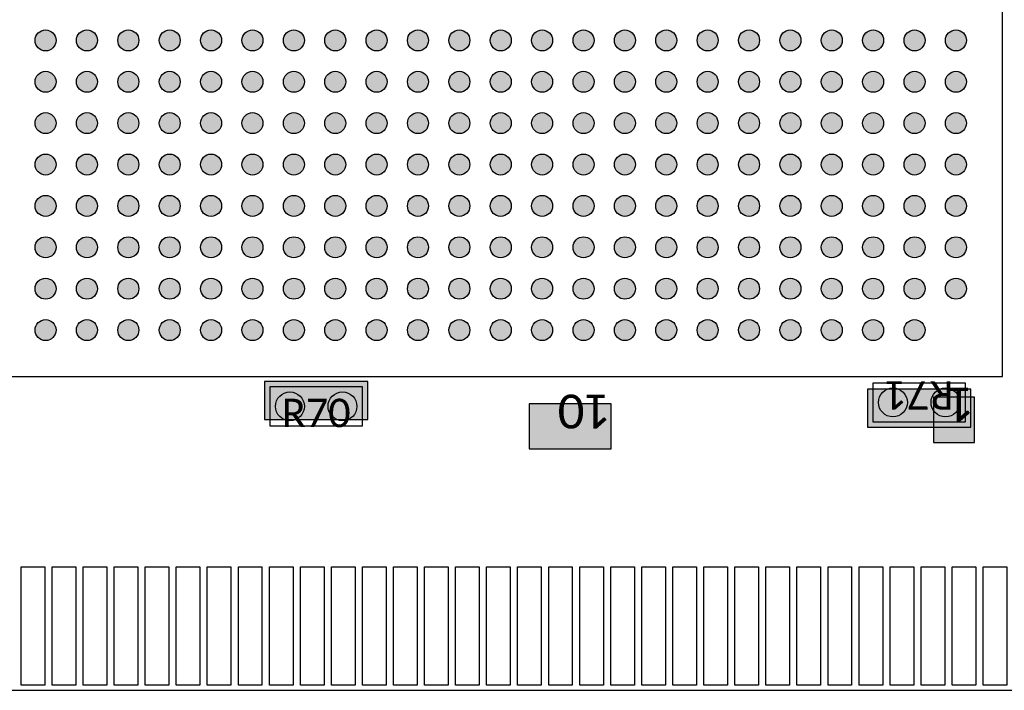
# Model space of a CAD drawing. Extents: x 39 to 117.4, y 137.3 to 200.1.
# Tile 4 of 11: x 77.5 to 96.5, y 137.4 to 150.4. Entities that reach past the tile are written whole.
import ezdxf

# ---------------------------------------------------------------- set-up
doc = ezdxf.new("R2010")
doc.units = 0
doc.header["$MEASUREMENT"] = 0
doc.layers.add('CAD_DRAWING', color=7, linetype='CONTINUOUS')
doc.styles.get("Standard").update_dxf_attribs({"font": 'txt.shx'})

msp = doc.modelspace()

# ---------------------------------------------------------------- hatches: boundary and pattern name
at = {"layer": 'CAD_DRAWING'}
h = msp.add_hatch(color=254, dxfattribs=at)
edge = h.paths.add_edge_path()
edge.add_arc((77.995, 149.99), 0.203, 0, 360)
h = msp.add_hatch(color=254, dxfattribs=at)
edge = h.paths.add_edge_path()
edge.add_arc((78.795, 149.99), 0.203, 0, 360)
h = msp.add_hatch(color=254, dxfattribs=at)
edge = h.paths.add_edge_path()
edge.add_arc((79.595, 149.99), 0.203, 0, 360)
h = msp.add_hatch(color=254, dxfattribs=at)
edge = h.paths.add_edge_path()
edge.add_arc((80.395, 149.99), 0.203, 0, 360)
h = msp.add_hatch(color=254, dxfattribs=at)
edge = h.paths.add_edge_path()
edge.add_arc((81.195, 149.99), 0.203, 0, 360)
h = msp.add_hatch(color=254, dxfattribs=at)
edge = h.paths.add_edge_path()
edge.add_arc((81.995, 149.99), 0.203, 0, 360)
h = msp.add_hatch(color=254, dxfattribs=at)
edge = h.paths.add_edge_path()
edge.add_arc((82.795, 149.99), 0.203, 0, 360)
h = msp.add_hatch(color=254, dxfattribs=at)
edge = h.paths.add_edge_path()
edge.add_arc((83.595, 149.99), 0.203, 0, 360)
h = msp.add_hatch(color=254, dxfattribs=at)
edge = h.paths.add_edge_path()
edge.add_arc((84.395, 149.99), 0.203, 0, 360)
h = msp.add_hatch(color=254, dxfattribs=at)
edge = h.paths.add_edge_path()
edge.add_arc((85.195, 149.99), 0.203, 0, 360)
h = msp.add_hatch(color=254, dxfattribs=at)
edge = h.paths.add_edge_path()
edge.add_arc((85.995, 149.99), 0.203, 0, 360)
h = msp.add_hatch(color=254, dxfattribs=at)
edge = h.paths.add_edge_path()
edge.add_arc((86.795, 149.99), 0.203, 0, 360)
h = msp.add_hatch(color=254, dxfattribs=at)
edge = h.paths.add_edge_path()
edge.add_arc((87.595, 149.99), 0.203, 0, 360)
h = msp.add_hatch(color=254, dxfattribs=at)
edge = h.paths.add_edge_path()
edge.add_arc((88.395, 149.99), 0.203, 0, 360)
h = msp.add_hatch(color=254, dxfattribs=at)
edge = h.paths.add_edge_path()
edge.add_arc((89.195, 149.99), 0.203, 0, 360)
h = msp.add_hatch(color=254, dxfattribs=at)
edge = h.paths.add_edge_path()
edge.add_arc((89.995, 149.99), 0.203, 0, 360)
h = msp.add_hatch(color=254, dxfattribs=at)
edge = h.paths.add_edge_path()
edge.add_arc((90.795, 149.99), 0.203, 0, 360)
h = msp.add_hatch(color=254, dxfattribs=at)
edge = h.paths.add_edge_path()
edge.add_arc((91.595, 149.99), 0.203, 0, 360)
h = msp.add_hatch(color=254, dxfattribs=at)
edge = h.paths.add_edge_path()
edge.add_arc((92.395, 149.99), 0.203, 0, 360)
h = msp.add_hatch(color=254, dxfattribs=at)
edge = h.paths.add_edge_path()
edge.add_arc((93.195, 149.99), 0.203, 0, 360)
h = msp.add_hatch(color=254, dxfattribs=at)
edge = h.paths.add_edge_path()
edge.add_arc((93.995, 149.99), 0.203, 0, 360)
h = msp.add_hatch(color=254, dxfattribs=at)
edge = h.paths.add_edge_path()
edge.add_arc((94.795, 149.99), 0.203, 0, 360)
h = msp.add_hatch(color=254, dxfattribs=at)
edge = h.paths.add_edge_path()
edge.add_arc((95.595, 149.99), 0.203, 0, 360)
h = msp.add_hatch(color=254, dxfattribs=at)
edge = h.paths.add_edge_path()
edge.add_arc((77.995, 149.19), 0.203, 0, 360)
h = msp.add_hatch(color=254, dxfattribs=at)
edge = h.paths.add_edge_path()
edge.add_arc((78.795, 149.19), 0.203, 0, 360)
h = msp.add_hatch(color=254, dxfattribs=at)
edge = h.paths.add_edge_path()
edge.add_arc((79.595, 149.19), 0.203, 0, 360)
h = msp.add_hatch(color=254, dxfattribs=at)
edge = h.paths.add_edge_path()
edge.add_arc((80.395, 149.19), 0.203, 0, 360)
h = msp.add_hatch(color=254, dxfattribs=at)
edge = h.paths.add_edge_path()
edge.add_arc((81.195, 149.19), 0.203, 0, 360)
h = msp.add_hatch(color=254, dxfattribs=at)
edge = h.paths.add_edge_path()
edge.add_arc((81.995, 149.19), 0.203, 0, 360)
h = msp.add_hatch(color=254, dxfattribs=at)
edge = h.paths.add_edge_path()
edge.add_arc((82.795, 149.19), 0.203, 0, 360)
h = msp.add_hatch(color=254, dxfattribs=at)
edge = h.paths.add_edge_path()
edge.add_arc((83.595, 149.19), 0.203, 0, 360)
h = msp.add_hatch(color=254, dxfattribs=at)
edge = h.paths.add_edge_path()
edge.add_arc((84.395, 149.19), 0.203, 0, 360)
h = msp.add_hatch(color=254, dxfattribs=at)
edge = h.paths.add_edge_path()
edge.add_arc((85.195, 149.19), 0.203, 0, 360)
h = msp.add_hatch(color=254, dxfattribs=at)
edge = h.paths.add_edge_path()
edge.add_arc((85.995, 149.19), 0.203, 0, 360)
h = msp.add_hatch(color=254, dxfattribs=at)
edge = h.paths.add_edge_path()
edge.add_arc((86.795, 149.19), 0.203, 0, 360)
h = msp.add_hatch(color=254, dxfattribs=at)
edge = h.paths.add_edge_path()
edge.add_arc((87.595, 149.19), 0.203, 0, 360)
h = msp.add_hatch(color=254, dxfattribs=at)
edge = h.paths.add_edge_path()
edge.add_arc((88.395, 149.19), 0.203, 0, 360)
h = msp.add_hatch(color=254, dxfattribs=at)
edge = h.paths.add_edge_path()
edge.add_arc((89.195, 149.19), 0.203, 0, 360)
h = msp.add_hatch(color=254, dxfattribs=at)
edge = h.paths.add_edge_path()
edge.add_arc((89.995, 149.19), 0.203, 0, 360)
h = msp.add_hatch(color=254, dxfattribs=at)
edge = h.paths.add_edge_path()
edge.add_arc((90.795, 149.19), 0.203, 0, 360)
h = msp.add_hatch(color=254, dxfattribs=at)
edge = h.paths.add_edge_path()
edge.add_arc((91.595, 149.19), 0.203, 0, 360)
h = msp.add_hatch(color=254, dxfattribs=at)
edge = h.paths.add_edge_path()
edge.add_arc((92.395, 149.19), 0.203, 0, 360)
h = msp.add_hatch(color=254, dxfattribs=at)
edge = h.paths.add_edge_path()
edge.add_arc((93.195, 149.19), 0.203, 0, 360)
h = msp.add_hatch(color=254, dxfattribs=at)
edge = h.paths.add_edge_path()
edge.add_arc((93.995, 149.19), 0.203, 0, 360)
h = msp.add_hatch(color=254, dxfattribs=at)
edge = h.paths.add_edge_path()
edge.add_arc((94.795, 149.19), 0.203, 0, 360)
h = msp.add_hatch(color=254, dxfattribs=at)
edge = h.paths.add_edge_path()
edge.add_arc((95.595, 149.19), 0.203, 0, 360)
h = msp.add_hatch(color=254, dxfattribs=at)
edge = h.paths.add_edge_path()
edge.add_arc((77.995, 148.39), 0.203, 0, 360)
h = msp.add_hatch(color=254, dxfattribs=at)
edge = h.paths.add_edge_path()
edge.add_arc((78.795, 148.39), 0.203, 0, 360)
h = msp.add_hatch(color=254, dxfattribs=at)
edge = h.paths.add_edge_path()
edge.add_arc((79.595, 148.39), 0.203, 0, 360)
h = msp.add_hatch(color=254, dxfattribs=at)
edge = h.paths.add_edge_path()
edge.add_arc((80.395, 148.39), 0.203, 0, 360)
h = msp.add_hatch(color=254, dxfattribs=at)
edge = h.paths.add_edge_path()
edge.add_arc((81.195, 148.39), 0.203, 0, 360)
h = msp.add_hatch(color=254, dxfattribs=at)
edge = h.paths.add_edge_path()
edge.add_arc((81.995, 148.39), 0.203, 0, 360)
h = msp.add_hatch(color=254, dxfattribs=at)
edge = h.paths.add_edge_path()
edge.add_arc((82.795, 148.39), 0.203, 0, 360)
h = msp.add_hatch(color=254, dxfattribs=at)
edge = h.paths.add_edge_path()
edge.add_arc((83.595, 148.39), 0.203, 0, 360)
h = msp.add_hatch(color=254, dxfattribs=at)
edge = h.paths.add_edge_path()
edge.add_arc((84.395, 148.39), 0.203, 0, 360)
h = msp.add_hatch(color=254, dxfattribs=at)
edge = h.paths.add_edge_path()
edge.add_arc((85.195, 148.39), 0.203, 0, 360)
h = msp.add_hatch(color=254, dxfattribs=at)
edge = h.paths.add_edge_path()
edge.add_arc((85.995, 148.39), 0.203, 0, 360)
h = msp.add_hatch(color=254, dxfattribs=at)
edge = h.paths.add_edge_path()
edge.add_arc((86.795, 148.39), 0.203, 0, 360)
h = msp.add_hatch(color=254, dxfattribs=at)
edge = h.paths.add_edge_path()
edge.add_arc((87.595, 148.39), 0.203, 0, 360)
h = msp.add_hatch(color=254, dxfattribs=at)
edge = h.paths.add_edge_path()
edge.add_arc((88.395, 148.39), 0.203, 0, 360)
h = msp.add_hatch(color=254, dxfattribs=at)
edge = h.paths.add_edge_path()
edge.add_arc((89.195, 148.39), 0.203, 0, 360)
h = msp.add_hatch(color=254, dxfattribs=at)
edge = h.paths.add_edge_path()
edge.add_arc((89.995, 148.39), 0.203, 0, 360)
h = msp.add_hatch(color=254, dxfattribs=at)
edge = h.paths.add_edge_path()
edge.add_arc((90.795, 148.39), 0.203, 0, 360)
h = msp.add_hatch(color=254, dxfattribs=at)
edge = h.paths.add_edge_path()
edge.add_arc((91.595, 148.39), 0.203, 0, 360)
h = msp.add_hatch(color=254, dxfattribs=at)
edge = h.paths.add_edge_path()
edge.add_arc((92.395, 148.39), 0.203, 0, 360)
h = msp.add_hatch(color=254, dxfattribs=at)
edge = h.paths.add_edge_path()
edge.add_arc((93.195, 148.39), 0.203, 0, 360)
h = msp.add_hatch(color=254, dxfattribs=at)
edge = h.paths.add_edge_path()
edge.add_arc((93.995, 148.39), 0.203, 0, 360)
h = msp.add_hatch(color=254, dxfattribs=at)
edge = h.paths.add_edge_path()
edge.add_arc((94.795, 148.39), 0.203, 0, 360)
h = msp.add_hatch(color=254, dxfattribs=at)
edge = h.paths.add_edge_path()
edge.add_arc((95.595, 148.39), 0.203, 0, 360)
h = msp.add_hatch(color=254, dxfattribs=at)
edge = h.paths.add_edge_path()
edge.add_arc((77.995, 147.59), 0.203, 0, 360)
h = msp.add_hatch(color=254, dxfattribs=at)
edge = h.paths.add_edge_path()
edge.add_arc((78.795, 147.59), 0.203, 0, 360)
h = msp.add_hatch(color=254, dxfattribs=at)
edge = h.paths.add_edge_path()
edge.add_arc((79.595, 147.59), 0.203, 0, 360)
h = msp.add_hatch(color=254, dxfattribs=at)
edge = h.paths.add_edge_path()
edge.add_arc((80.395, 147.59), 0.203, 0, 360)
h = msp.add_hatch(color=254, dxfattribs=at)
edge = h.paths.add_edge_path()
edge.add_arc((81.195, 147.59), 0.203, 0, 360)
h = msp.add_hatch(color=254, dxfattribs=at)
edge = h.paths.add_edge_path()
edge.add_arc((81.995, 147.59), 0.203, 0, 360)
h = msp.add_hatch(color=254, dxfattribs=at)
edge = h.paths.add_edge_path()
edge.add_arc((82.795, 147.59), 0.203, 0, 360)
h = msp.add_hatch(color=254, dxfattribs=at)
edge = h.paths.add_edge_path()
edge.add_arc((83.595, 147.59), 0.203, 0, 360)
h = msp.add_hatch(color=254, dxfattribs=at)
edge = h.paths.add_edge_path()
edge.add_arc((84.395, 147.59), 0.203, 0, 360)
h = msp.add_hatch(color=254, dxfattribs=at)
edge = h.paths.add_edge_path()
edge.add_arc((85.195, 147.59), 0.203, 0, 360)
h = msp.add_hatch(color=254, dxfattribs=at)
edge = h.paths.add_edge_path()
edge.add_arc((85.995, 147.59), 0.203, 0, 360)
h = msp.add_hatch(color=254, dxfattribs=at)
edge = h.paths.add_edge_path()
edge.add_arc((86.795, 147.59), 0.203, 0, 360)
h = msp.add_hatch(color=254, dxfattribs=at)
edge = h.paths.add_edge_path()
edge.add_arc((87.595, 147.59), 0.203, 0, 360)
h = msp.add_hatch(color=254, dxfattribs=at)
edge = h.paths.add_edge_path()
edge.add_arc((88.395, 147.59), 0.203, 0, 360)
h = msp.add_hatch(color=254, dxfattribs=at)
edge = h.paths.add_edge_path()
edge.add_arc((89.195, 147.59), 0.203, 0, 360)
h = msp.add_hatch(color=254, dxfattribs=at)
edge = h.paths.add_edge_path()
edge.add_arc((89.995, 147.59), 0.203, 0, 360)
h = msp.add_hatch(color=254, dxfattribs=at)
edge = h.paths.add_edge_path()
edge.add_arc((90.795, 147.59), 0.203, 0, 360)
h = msp.add_hatch(color=254, dxfattribs=at)
edge = h.paths.add_edge_path()
edge.add_arc((91.595, 147.59), 0.203, 0, 360)
h = msp.add_hatch(color=254, dxfattribs=at)
edge = h.paths.add_edge_path()
edge.add_arc((92.395, 147.59), 0.203, 0, 360)
h = msp.add_hatch(color=254, dxfattribs=at)
edge = h.paths.add_edge_path()
edge.add_arc((93.195, 147.59), 0.203, 0, 360)
h = msp.add_hatch(color=254, dxfattribs=at)
edge = h.paths.add_edge_path()
edge.add_arc((93.995, 147.59), 0.203, 0, 360)
h = msp.add_hatch(color=254, dxfattribs=at)
edge = h.paths.add_edge_path()
edge.add_arc((94.795, 147.59), 0.203, 0, 360)
h = msp.add_hatch(color=254, dxfattribs=at)
edge = h.paths.add_edge_path()
edge.add_arc((95.595, 147.59), 0.203, 0, 360)
h = msp.add_hatch(color=254, dxfattribs=at)
edge = h.paths.add_edge_path()
edge.add_arc((77.995, 146.79), 0.203, 0, 360)
h = msp.add_hatch(color=254, dxfattribs=at)
edge = h.paths.add_edge_path()
edge.add_arc((78.795, 146.79), 0.203, 0, 360)
h = msp.add_hatch(color=254, dxfattribs=at)
edge = h.paths.add_edge_path()
edge.add_arc((79.595, 146.79), 0.203, 0, 360)
h = msp.add_hatch(color=254, dxfattribs=at)
edge = h.paths.add_edge_path()
edge.add_arc((80.395, 146.79), 0.203, 0, 360)
h = msp.add_hatch(color=254, dxfattribs=at)
edge = h.paths.add_edge_path()
edge.add_arc((81.195, 146.79), 0.203, 0, 360)
h = msp.add_hatch(color=254, dxfattribs=at)
edge = h.paths.add_edge_path()
edge.add_arc((81.995, 146.79), 0.203, 0, 360)
h = msp.add_hatch(color=254, dxfattribs=at)
edge = h.paths.add_edge_path()
edge.add_arc((82.795, 146.79), 0.203, 0, 360)
h = msp.add_hatch(color=254, dxfattribs=at)
edge = h.paths.add_edge_path()
edge.add_arc((83.595, 146.79), 0.203, 0, 360)
h = msp.add_hatch(color=254, dxfattribs=at)
edge = h.paths.add_edge_path()
edge.add_arc((84.395, 146.79), 0.203, 0, 360)
h = msp.add_hatch(color=254, dxfattribs=at)
edge = h.paths.add_edge_path()
edge.add_arc((85.195, 146.79), 0.203, 0, 360)
h = msp.add_hatch(color=254, dxfattribs=at)
edge = h.paths.add_edge_path()
edge.add_arc((85.995, 146.79), 0.203, 0, 360)
h = msp.add_hatch(color=254, dxfattribs=at)
edge = h.paths.add_edge_path()
edge.add_arc((86.795, 146.79), 0.203, 0, 360)
h = msp.add_hatch(color=254, dxfattribs=at)
edge = h.paths.add_edge_path()
edge.add_arc((87.595, 146.79), 0.203, 0, 360)
h = msp.add_hatch(color=254, dxfattribs=at)
edge = h.paths.add_edge_path()
edge.add_arc((88.395, 146.79), 0.203, 0, 360)
h = msp.add_hatch(color=254, dxfattribs=at)
edge = h.paths.add_edge_path()
edge.add_arc((89.195, 146.79), 0.203, 0, 360)
h = msp.add_hatch(color=254, dxfattribs=at)
edge = h.paths.add_edge_path()
edge.add_arc((89.995, 146.79), 0.203, 0, 360)
h = msp.add_hatch(color=254, dxfattribs=at)
edge = h.paths.add_edge_path()
edge.add_arc((90.795, 146.79), 0.203, 0, 360)
h = msp.add_hatch(color=254, dxfattribs=at)
edge = h.paths.add_edge_path()
edge.add_arc((91.595, 146.79), 0.203, 0, 360)
h = msp.add_hatch(color=254, dxfattribs=at)
edge = h.paths.add_edge_path()
edge.add_arc((92.395, 146.79), 0.203, 0, 360)
h = msp.add_hatch(color=254, dxfattribs=at)
edge = h.paths.add_edge_path()
edge.add_arc((93.195, 146.79), 0.203, 0, 360)
h = msp.add_hatch(color=254, dxfattribs=at)
edge = h.paths.add_edge_path()
edge.add_arc((93.995, 146.79), 0.203, 0, 360)
h = msp.add_hatch(color=254, dxfattribs=at)
edge = h.paths.add_edge_path()
edge.add_arc((94.795, 146.79), 0.203, 0, 360)
h = msp.add_hatch(color=254, dxfattribs=at)
edge = h.paths.add_edge_path()
edge.add_arc((95.595, 146.79), 0.203, 0, 360)
h = msp.add_hatch(color=254, dxfattribs=at)
edge = h.paths.add_edge_path()
edge.add_arc((77.995, 145.99), 0.203, 0, 360)
h = msp.add_hatch(color=254, dxfattribs=at)
edge = h.paths.add_edge_path()
edge.add_arc((78.795, 145.99), 0.203, 0, 360)
h = msp.add_hatch(color=254, dxfattribs=at)
edge = h.paths.add_edge_path()
edge.add_arc((79.595, 145.99), 0.203, 0, 360)
h = msp.add_hatch(color=254, dxfattribs=at)
edge = h.paths.add_edge_path()
edge.add_arc((80.395, 145.99), 0.203, 0, 360)
h = msp.add_hatch(color=254, dxfattribs=at)
edge = h.paths.add_edge_path()
edge.add_arc((81.195, 145.99), 0.203, 0, 360)
h = msp.add_hatch(color=254, dxfattribs=at)
edge = h.paths.add_edge_path()
edge.add_arc((81.995, 145.99), 0.203, 0, 360)
h = msp.add_hatch(color=254, dxfattribs=at)
edge = h.paths.add_edge_path()
edge.add_arc((82.795, 145.99), 0.203, 0, 360)
h = msp.add_hatch(color=254, dxfattribs=at)
edge = h.paths.add_edge_path()
edge.add_arc((83.595, 145.99), 0.203, 0, 360)
h = msp.add_hatch(color=254, dxfattribs=at)
edge = h.paths.add_edge_path()
edge.add_arc((84.395, 145.99), 0.203, 0, 360)
h = msp.add_hatch(color=254, dxfattribs=at)
edge = h.paths.add_edge_path()
edge.add_arc((85.195, 145.99), 0.203, 0, 360)
h = msp.add_hatch(color=254, dxfattribs=at)
edge = h.paths.add_edge_path()
edge.add_arc((85.995, 145.99), 0.203, 0, 360)
h = msp.add_hatch(color=254, dxfattribs=at)
edge = h.paths.add_edge_path()
edge.add_arc((86.795, 145.99), 0.203, 0, 360)
h = msp.add_hatch(color=254, dxfattribs=at)
edge = h.paths.add_edge_path()
edge.add_arc((87.595, 145.99), 0.203, 0, 360)
h = msp.add_hatch(color=254, dxfattribs=at)
edge = h.paths.add_edge_path()
edge.add_arc((88.395, 145.99), 0.203, 0, 360)
h = msp.add_hatch(color=254, dxfattribs=at)
edge = h.paths.add_edge_path()
edge.add_arc((89.195, 145.99), 0.203, 0, 360)
h = msp.add_hatch(color=254, dxfattribs=at)
edge = h.paths.add_edge_path()
edge.add_arc((89.995, 145.99), 0.203, 0, 360)
h = msp.add_hatch(color=254, dxfattribs=at)
edge = h.paths.add_edge_path()
edge.add_arc((90.795, 145.99), 0.203, 0, 360)
h = msp.add_hatch(color=254, dxfattribs=at)
edge = h.paths.add_edge_path()
edge.add_arc((91.595, 145.99), 0.203, 0, 360)
h = msp.add_hatch(color=254, dxfattribs=at)
edge = h.paths.add_edge_path()
edge.add_arc((92.395, 145.99), 0.203, 0, 360)
h = msp.add_hatch(color=254, dxfattribs=at)
edge = h.paths.add_edge_path()
edge.add_arc((93.195, 145.99), 0.203, 0, 360)
h = msp.add_hatch(color=254, dxfattribs=at)
edge = h.paths.add_edge_path()
edge.add_arc((93.995, 145.99), 0.203, 0, 360)
h = msp.add_hatch(color=254, dxfattribs=at)
edge = h.paths.add_edge_path()
edge.add_arc((94.795, 145.99), 0.203, 0, 360)
h = msp.add_hatch(color=254, dxfattribs=at)
edge = h.paths.add_edge_path()
edge.add_arc((95.595, 145.99), 0.203, 0, 360)
h = msp.add_hatch(color=254, dxfattribs=at)
edge = h.paths.add_edge_path()
edge.add_arc((77.995, 145.19), 0.203, 0, 360)
h = msp.add_hatch(color=254, dxfattribs=at)
edge = h.paths.add_edge_path()
edge.add_arc((78.795, 145.19), 0.203, 0, 360)
h = msp.add_hatch(color=254, dxfattribs=at)
edge = h.paths.add_edge_path()
edge.add_arc((79.595, 145.19), 0.203, 0, 360)
h = msp.add_hatch(color=254, dxfattribs=at)
edge = h.paths.add_edge_path()
edge.add_arc((80.395, 145.19), 0.203, 0, 360)
h = msp.add_hatch(color=254, dxfattribs=at)
edge = h.paths.add_edge_path()
edge.add_arc((81.195, 145.19), 0.203, 0, 360)
h = msp.add_hatch(color=254, dxfattribs=at)
edge = h.paths.add_edge_path()
edge.add_arc((81.995, 145.19), 0.203, 0, 360)
h = msp.add_hatch(color=254, dxfattribs=at)
edge = h.paths.add_edge_path()
edge.add_arc((82.795, 145.19), 0.203, 0, 360)
h = msp.add_hatch(color=254, dxfattribs=at)
edge = h.paths.add_edge_path()
edge.add_arc((83.595, 145.19), 0.203, 0, 360)
h = msp.add_hatch(color=254, dxfattribs=at)
edge = h.paths.add_edge_path()
edge.add_arc((84.395, 145.19), 0.203, 0, 360)
h = msp.add_hatch(color=254, dxfattribs=at)
edge = h.paths.add_edge_path()
edge.add_arc((85.195, 145.19), 0.203, 0, 360)
h = msp.add_hatch(color=254, dxfattribs=at)
edge = h.paths.add_edge_path()
edge.add_arc((85.995, 145.19), 0.203, 0, 360)
h = msp.add_hatch(color=254, dxfattribs=at)
edge = h.paths.add_edge_path()
edge.add_arc((86.795, 145.19), 0.203, 0, 360)
h = msp.add_hatch(color=254, dxfattribs=at)
edge = h.paths.add_edge_path()
edge.add_arc((87.595, 145.19), 0.203, 0, 360)
h = msp.add_hatch(color=254, dxfattribs=at)
edge = h.paths.add_edge_path()
edge.add_arc((88.395, 145.19), 0.203, 0, 360)
h = msp.add_hatch(color=254, dxfattribs=at)
edge = h.paths.add_edge_path()
edge.add_arc((89.195, 145.19), 0.203, 0, 360)
h = msp.add_hatch(color=254, dxfattribs=at)
edge = h.paths.add_edge_path()
edge.add_arc((89.995, 145.19), 0.203, 0, 360)
h = msp.add_hatch(color=254, dxfattribs=at)
edge = h.paths.add_edge_path()
edge.add_arc((90.795, 145.19), 0.203, 0, 360)
h = msp.add_hatch(color=254, dxfattribs=at)
edge = h.paths.add_edge_path()
edge.add_arc((91.595, 145.19), 0.203, 0, 360)
h = msp.add_hatch(color=254, dxfattribs=at)
edge = h.paths.add_edge_path()
edge.add_arc((92.395, 145.19), 0.203, 0, 360)
h = msp.add_hatch(color=254, dxfattribs=at)
edge = h.paths.add_edge_path()
edge.add_arc((93.195, 145.19), 0.203, 0, 360)
h = msp.add_hatch(color=254, dxfattribs=at)
edge = h.paths.add_edge_path()
edge.add_arc((93.995, 145.19), 0.203, 0, 360)
h = msp.add_hatch(color=254, dxfattribs=at)
edge = h.paths.add_edge_path()
edge.add_arc((94.795, 145.19), 0.203, 0, 360)
h = msp.add_hatch(color=254, dxfattribs=at)
edge = h.paths.add_edge_path()
edge.add_arc((95.595, 145.19), 0.203, 0, 360)
h = msp.add_hatch(color=254, dxfattribs=at)
edge = h.paths.add_edge_path()
edge.add_arc((77.995, 144.39), 0.203, 0, 360)
h = msp.add_hatch(color=254, dxfattribs=at)
edge = h.paths.add_edge_path()
edge.add_arc((78.795, 144.39), 0.203, 0, 360)
h = msp.add_hatch(color=254, dxfattribs=at)
edge = h.paths.add_edge_path()
edge.add_arc((79.595, 144.39), 0.203, 0, 360)
h = msp.add_hatch(color=254, dxfattribs=at)
edge = h.paths.add_edge_path()
edge.add_arc((80.395, 144.39), 0.203, 0, 360)
h = msp.add_hatch(color=254, dxfattribs=at)
edge = h.paths.add_edge_path()
edge.add_arc((81.195, 144.39), 0.203, 0, 360)
h = msp.add_hatch(color=254, dxfattribs=at)
edge = h.paths.add_edge_path()
edge.add_arc((81.995, 144.39), 0.203, 0, 360)
h = msp.add_hatch(color=254, dxfattribs=at)
edge = h.paths.add_edge_path()
edge.add_arc((82.795, 144.39), 0.203, 0, 360)
h = msp.add_hatch(color=254, dxfattribs=at)
edge = h.paths.add_edge_path()
edge.add_arc((83.595, 144.39), 0.203, 0, 360)
h = msp.add_hatch(color=254, dxfattribs=at)
edge = h.paths.add_edge_path()
edge.add_arc((84.395, 144.39), 0.203, 0, 360)
h = msp.add_hatch(color=254, dxfattribs=at)
edge = h.paths.add_edge_path()
edge.add_arc((85.195, 144.39), 0.203, 0, 360)
h = msp.add_hatch(color=254, dxfattribs=at)
edge = h.paths.add_edge_path()
edge.add_arc((85.995, 144.39), 0.203, 0, 360)
h = msp.add_hatch(color=254, dxfattribs=at)
edge = h.paths.add_edge_path()
edge.add_arc((86.795, 144.39), 0.203, 0, 360)
h = msp.add_hatch(color=254, dxfattribs=at)
edge = h.paths.add_edge_path()
edge.add_arc((87.595, 144.39), 0.203, 0, 360)
h = msp.add_hatch(color=254, dxfattribs=at)
edge = h.paths.add_edge_path()
edge.add_arc((88.395, 144.39), 0.203, 0, 360)
h = msp.add_hatch(color=254, dxfattribs=at)
edge = h.paths.add_edge_path()
edge.add_arc((89.195, 144.39), 0.203, 0, 360)
h = msp.add_hatch(color=254, dxfattribs=at)
edge = h.paths.add_edge_path()
edge.add_arc((89.995, 144.39), 0.203, 0, 360)
h = msp.add_hatch(color=254, dxfattribs=at)
edge = h.paths.add_edge_path()
edge.add_arc((90.795, 144.39), 0.203, 0, 360)
h = msp.add_hatch(color=254, dxfattribs=at)
edge = h.paths.add_edge_path()
edge.add_arc((91.595, 144.39), 0.203, 0, 360)
h = msp.add_hatch(color=254, dxfattribs=at)
edge = h.paths.add_edge_path()
edge.add_arc((92.395, 144.39), 0.203, 0, 360)
h = msp.add_hatch(color=254, dxfattribs=at)
edge = h.paths.add_edge_path()
edge.add_arc((93.195, 144.39), 0.203, 0, 360)
h = msp.add_hatch(color=254, dxfattribs=at)
edge = h.paths.add_edge_path()
edge.add_arc((93.995, 144.39), 0.203, 0, 360)
h = msp.add_hatch(color=254, dxfattribs=at)
edge = h.paths.add_edge_path()
edge.add_arc((94.795, 144.39), 0.203, 0, 360)
for points in [[(82.226, 142.662), (84.227, 142.662), (84.227, 143.394), (82.226, 143.394)], [(95.885, 143.246), (93.885, 143.246), (93.885, 142.513), (95.885, 142.513)], [(88.93, 142.967), (87.342, 142.967), (87.342, 142.095), (88.93, 142.095)], [(95.954, 143.092), (95.16, 143.092), (95.16, 142.219), (95.954, 142.219)]]:
    msp.add_hatch(color=254, dxfattribs=at).paths.add_polyline_path(points)
h = msp.add_hatch(color=254, dxfattribs=at)
edge = h.paths.add_edge_path()
edge.add_arc((82.719, 142.916), 0.279, 0, 360)
h = msp.add_hatch(color=254, dxfattribs=at)
edge = h.paths.add_edge_path()
edge.add_arc((83.735, 142.916), 0.279, 0, 360)
h = msp.add_hatch(color=254, dxfattribs=at)
edge = h.paths.add_edge_path()
edge.add_arc((94.377, 142.992), 0.279, 0, 360)
h = msp.add_hatch(color=254, dxfattribs=at)
edge = h.paths.add_edge_path()
edge.add_arc((95.393, 142.992), 0.279, 0, 360)

# ---------------------------------------------------------------- linework, layer by layer
at = {"layer": 'CAD_DRAWING', "color": 9, "linetype": 'CONTINUOUS'}
for points in [[(96.495, 143.49), (96.495, 164.49), (96.495, 164.49)], [(75.495, 143.49), (96.495, 143.49), (96.495, 143.49)], [(93.996, 143.373), (95.774, 143.373), (95.774, 143.373)], [(93.996, 142.611), (93.996, 143.373), (93.996, 143.373)], [(95.774, 143.373), (95.774, 142.611), (95.774, 142.611)], [(82.338, 142.535), (82.338, 143.297), (82.338, 143.297)], [(82.338, 143.297), (84.116, 143.297), (84.116, 143.297)], [(84.116, 143.297), (84.116, 142.535), (84.116, 142.535)], [(95.774, 142.611), (93.996, 142.611), (93.996, 142.611)], [(84.116, 142.535), (82.338, 142.535), (82.338, 142.535)], [(77.522, 137.527), (77.522, 139.813), (77.979, 139.813), (77.979, 137.527), (77.522, 137.527)], [(78.122, 137.527), (78.122, 139.813), (78.579, 139.813), (78.579, 137.527), (78.122, 137.527)], [(78.722, 137.527), (78.722, 139.813), (79.179, 139.813), (79.179, 137.527), (78.722, 137.527)], [(79.322, 137.527), (79.322, 139.813), (79.779, 139.813), (79.779, 137.527), (79.322, 137.527)], [(79.922, 137.527), (79.922, 139.813), (80.379, 139.813), (80.379, 137.527), (79.922, 137.527)], [(80.522, 137.527), (80.522, 139.813), (80.979, 139.813), (80.979, 137.527), (80.522, 137.527)], [(81.122, 137.527), (81.122, 139.813), (81.579, 139.813), (81.579, 137.527), (81.122, 137.527)], [(81.722, 137.527), (81.722, 139.813), (82.179, 139.813), (82.179, 137.527), (81.722, 137.527)], [(82.322, 137.527), (82.322, 139.813), (82.779, 139.813), (82.779, 137.527), (82.322, 137.527)], [(82.922, 137.527), (82.922, 139.813), (83.379, 139.813), (83.379, 137.527), (82.922, 137.527)], [(83.522, 137.527), (83.522, 139.813), (83.979, 139.813), (83.979, 137.527), (83.522, 137.527)], [(84.122, 137.527), (84.122, 139.813), (84.579, 139.813), (84.579, 137.527), (84.122, 137.527)], [(84.722, 137.527), (84.722, 139.813), (85.179, 139.813), (85.179, 137.527), (84.722, 137.527)], [(85.322, 137.527), (85.322, 139.813), (85.779, 139.813), (85.779, 137.527), (85.322, 137.527)], [(85.922, 137.527), (85.922, 139.813), (86.379, 139.813), (86.379, 137.527), (85.922, 137.527)], [(86.522, 137.527), (86.522, 139.813), (86.979, 139.813), (86.979, 137.527), (86.522, 137.527)], [(87.122, 137.527), (87.122, 139.813), (87.579, 139.813), (87.579, 137.527), (87.122, 137.527)], [(87.722, 137.527), (87.722, 139.813), (88.179, 139.813), (88.179, 137.527), (87.722, 137.527)], [(88.322, 137.527), (88.322, 139.813), (88.779, 139.813), (88.779, 137.527), (88.322, 137.527)], [(88.922, 137.527), (88.922, 139.813), (89.379, 139.813), (89.379, 137.527), (88.922, 137.527)], [(89.522, 137.527), (89.522, 139.813), (89.979, 139.813), (89.979, 137.527), (89.522, 137.527)], [(90.122, 137.527), (90.122, 139.813), (90.579, 139.813), (90.579, 137.527), (90.122, 137.527)], [(90.722, 137.527), (90.722, 139.813), (91.179, 139.813), (91.179, 137.527), (90.722, 137.527)], [(91.322, 137.527), (91.322, 139.813), (91.779, 139.813), (91.779, 137.527), (91.322, 137.527)], [(91.922, 137.527), (91.922, 139.813), (92.379, 139.813), (92.379, 137.527), (91.922, 137.527)], [(92.521, 137.527), (92.521, 139.813), (92.979, 139.813), (92.979, 137.527), (92.521, 137.527)], [(93.122, 137.527), (93.122, 139.813), (93.579, 139.813), (93.579, 137.527), (93.122, 137.527)], [(93.722, 137.527), (93.722, 139.813), (94.179, 139.813), (94.179, 137.527), (93.722, 137.527)], [(94.322, 137.527), (94.322, 139.813), (94.779, 139.813), (94.779, 137.527), (94.322, 137.527)], [(94.922, 137.527), (94.922, 139.813), (95.379, 139.813), (95.379, 137.527), (94.922, 137.527)], [(95.522, 137.527), (95.522, 139.813), (95.979, 139.813), (95.979, 137.527), (95.522, 137.527)], [(96.122, 137.527), (96.122, 139.813), (96.579, 139.813), (96.579, 137.527), (96.122, 137.527)], [(65.4, 137.427), (117.4, 137.427), (117.4, 137.427)], [(66.549, 137.427), (117.4, 137.427), (117.4, 137.427)]]:
    msp.add_lwpolyline(points, dxfattribs=at)
for points in [[(82.226, 142.662), (84.227, 142.662), (84.227, 143.394), (82.226, 143.394)], [(95.885, 143.246), (93.885, 143.246), (93.885, 142.513), (95.885, 142.513)], [(88.93, 142.967), (87.342, 142.967), (87.342, 142.095), (88.93, 142.095)], [(95.954, 143.092), (95.16, 143.092), (95.16, 142.219), (95.954, 142.219)]]:
    msp.add_lwpolyline(points, close=True, dxfattribs=at)
for centre, radius in [((77.995, 149.99), 0.203), ((78.795, 149.99), 0.203), ((79.595, 149.99), 0.203), ((80.395, 149.99), 0.203), ((81.195, 149.99), 0.203), ((81.995, 149.99), 0.203), ((82.795, 149.99), 0.203), ((83.595, 149.99), 0.203), ((84.395, 149.99), 0.203), ((85.195, 149.99), 0.203), ((85.995, 149.99), 0.203), ((86.795, 149.99), 0.203), ((87.595, 149.99), 0.203), ((88.395, 149.99), 0.203), ((89.195, 149.99), 0.203), ((89.995, 149.99), 0.203), ((90.795, 149.99), 0.203), ((91.595, 149.99), 0.203), ((92.395, 149.99), 0.203), ((93.195, 149.99), 0.203), ((93.995, 149.99), 0.203), ((94.795, 149.99), 0.203), ((95.595, 149.99), 0.203), ((77.995, 149.19), 0.203), ((78.795, 149.19), 0.203), ((79.595, 149.19), 0.203), ((80.395, 149.19), 0.203), ((81.195, 149.19), 0.203), ((81.995, 149.19), 0.203), ((82.795, 149.19), 0.203), ((83.595, 149.19), 0.203), ((84.395, 149.19), 0.203), ((85.195, 149.19), 0.203), ((85.995, 149.19), 0.203), ((86.795, 149.19), 0.203), ((87.595, 149.19), 0.203), ((88.395, 149.19), 0.203), ((89.195, 149.19), 0.203), ((89.995, 149.19), 0.203), ((90.795, 149.19), 0.203), ((91.595, 149.19), 0.203), ((92.395, 149.19), 0.203), ((93.195, 149.19), 0.203), ((93.995, 149.19), 0.203), ((94.795, 149.19), 0.203), ((95.595, 149.19), 0.203), ((77.995, 148.39), 0.203), ((78.795, 148.39), 0.203), ((79.595, 148.39), 0.203), ((80.395, 148.39), 0.203), ((81.195, 148.39), 0.203), ((81.995, 148.39), 0.203), ((82.795, 148.39), 0.203), ((83.595, 148.39), 0.203), ((84.395, 148.39), 0.203), ((85.195, 148.39), 0.203), ((85.995, 148.39), 0.203), ((86.795, 148.39), 0.203), ((87.595, 148.39), 0.203), ((88.395, 148.39), 0.203), ((89.195, 148.39), 0.203), ((89.995, 148.39), 0.203), ((90.795, 148.39), 0.203), ((91.595, 148.39), 0.203), ((92.395, 148.39), 0.203), ((93.195, 148.39), 0.203), ((93.995, 148.39), 0.203), ((94.795, 148.39), 0.203), ((95.595, 148.39), 0.203), ((77.995, 147.59), 0.203), ((78.795, 147.59), 0.203), ((79.595, 147.59), 0.203), ((80.395, 147.59), 0.203), ((81.195, 147.59), 0.203), ((81.995, 147.59), 0.203), ((82.795, 147.59), 0.203), ((83.595, 147.59), 0.203), ((84.395, 147.59), 0.203), ((85.195, 147.59), 0.203), ((85.995, 147.59), 0.203), ((86.795, 147.59), 0.203), ((87.595, 147.59), 0.203), ((88.395, 147.59), 0.203), ((89.195, 147.59), 0.203), ((89.995, 147.59), 0.203), ((90.795, 147.59), 0.203), ((91.595, 147.59), 0.203), ((92.395, 147.59), 0.203), ((93.195, 147.59), 0.203), ((93.995, 147.59), 0.203), ((94.795, 147.59), 0.203), ((95.595, 147.59), 0.203), ((77.995, 146.79), 0.203), ((78.795, 146.79), 0.203), ((79.595, 146.79), 0.203), ((80.395, 146.79), 0.203), ((81.195, 146.79), 0.203), ((81.995, 146.79), 0.203), ((82.795, 146.79), 0.203), ((83.595, 146.79), 0.203), ((84.395, 146.79), 0.203), ((85.195, 146.79), 0.203), ((85.995, 146.79), 0.203), ((86.795, 146.79), 0.203), ((87.595, 146.79), 0.203), ((88.395, 146.79), 0.203), ((89.195, 146.79), 0.203), ((89.995, 146.79), 0.203), ((90.795, 146.79), 0.203), ((91.595, 146.79), 0.203), ((92.395, 146.79), 0.203), ((93.195, 146.79), 0.203), ((93.995, 146.79), 0.203), ((94.795, 146.79), 0.203), ((95.595, 146.79), 0.203), ((77.995, 145.99), 0.203), ((78.795, 145.99), 0.203), ((79.595, 145.99), 0.203), ((80.395, 145.99), 0.203), ((81.195, 145.99), 0.203), ((81.995, 145.99), 0.203), ((82.795, 145.99), 0.203), ((83.595, 145.99), 0.203), ((84.395, 145.99), 0.203), ((85.195, 145.99), 0.203), ((85.995, 145.99), 0.203), ((86.795, 145.99), 0.203), ((87.595, 145.99), 0.203), ((88.395, 145.99), 0.203), ((89.195, 145.99), 0.203), ((89.995, 145.99), 0.203), ((90.795, 145.99), 0.203), ((91.595, 145.99), 0.203), ((92.395, 145.99), 0.203), ((93.195, 145.99), 0.203), ((93.995, 145.99), 0.203), ((94.795, 145.99), 0.203), ((95.595, 145.99), 0.203), ((77.995, 145.19), 0.203), ((78.795, 145.19), 0.203), ((79.595, 145.19), 0.203), ((80.395, 145.19), 0.203), ((81.195, 145.19), 0.203), ((81.995, 145.19), 0.203), ((82.795, 145.19), 0.203), ((83.595, 145.19), 0.203), ((84.395, 145.19), 0.203), ((85.195, 145.19), 0.203), ((85.995, 145.19), 0.203), ((86.795, 145.19), 0.203), ((87.595, 145.19), 0.203), ((88.395, 145.19), 0.203), ((89.195, 145.19), 0.203), ((89.995, 145.19), 0.203), ((90.795, 145.19), 0.203), ((91.595, 145.19), 0.203), ((92.395, 145.19), 0.203), ((93.195, 145.19), 0.203), ((93.995, 145.19), 0.203), ((94.795, 145.19), 0.203), ((95.595, 145.19), 0.203), ((77.995, 144.39), 0.203), ((78.795, 144.39), 0.203), ((79.595, 144.39), 0.203), ((80.395, 144.39), 0.203), ((81.195, 144.39), 0.203), ((81.995, 144.39), 0.203), ((82.795, 144.39), 0.203), ((83.595, 144.39), 0.203), ((84.395, 144.39), 0.203), ((85.195, 144.39), 0.203), ((85.995, 144.39), 0.203), ((86.795, 144.39), 0.203), ((87.595, 144.39), 0.203), ((88.395, 144.39), 0.203), ((89.195, 144.39), 0.203), ((89.995, 144.39), 0.203), ((90.795, 144.39), 0.203), ((91.595, 144.39), 0.203), ((92.395, 144.39), 0.203), ((93.195, 144.39), 0.203), ((93.995, 144.39), 0.203), ((94.795, 144.39), 0.203), ((82.719, 142.916), 0.279), ((83.735, 142.916), 0.279), ((94.377, 142.992), 0.279), ((95.393, 142.992), 0.279)]:
    msp.add_circle(centre, radius, dxfattribs=at)

# ---------------------------------------------------------------- texts
at = {"layer": 'CAD_DRAWING', "rotation": 180}
for s, insert, char_height, width, attachment_point in [('\\C7;\\fCalibri|b0|i0|;\\H0.5495304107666;R71', (94.885, 143.4), 0.54953, 2.00025, 8), ('\\C7;\\fCalibri|b0|i0|;\\H0.65417518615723;10', (88.93, 143.15), 0.65417, 1.5875, 7), ('\\C7;\\fCalibri|b0|i0|;\\H0.65417518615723;1', (95.954, 143.275), 0.65417, 0.79375, 7)]:
    msp.add_mtext(s, dxfattribs=dict(at, insert=insert, char_height=char_height, width=width, attachment_point=attachment_point))
at = {"layer": 'CAD_DRAWING', "insert": (83.227, 142.508), "char_height": 0.54953, "width": 2.00025, "attachment_point": 8}
msp.add_mtext('\\C7;\\fCalibri|b0|i0|;\\H0.5495304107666;R70', dxfattribs=at)

doc.saveas('drawing.dxf')
